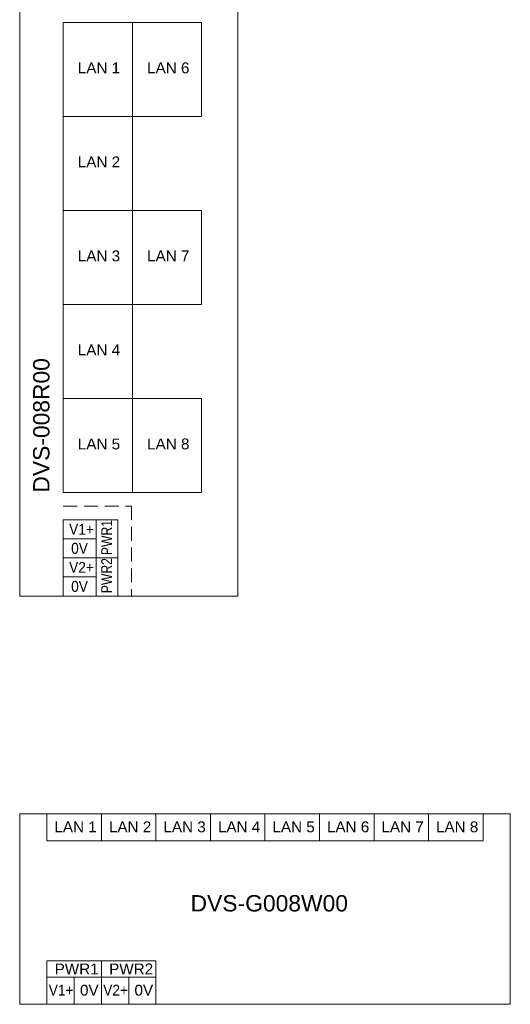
# Model space of a CAD drawing. Header units: millimetres. Extents: x 38 to 345, y 39 to 594.
# Tile 1 of 46: x 38 to 128, y 39 to 220. Entities that reach past the tile are written whole.
import ezdxf

# ---------------------------------------------------------------- set-up
doc = ezdxf.new("R2010")
doc.units = ezdxf.units.MM
doc.linetypes.add('DASHED', pattern=[19.05, 12.7, -6.35])
doc.styles.get("Standard").update_dxf_attribs({"font": 'txt.shx'})

msp = doc.modelspace()

# ---------------------------------------------------------------- linework, layer by layer
at = {"lineweight": 0}
for p, q in [((58.936, 202.016), (58.936, 219.286)), ((58.936, 184.746), (58.936, 202.016)), ((58.936, 167.476), (58.936, 184.746)), ((58.936, 150.206), (58.936, 167.476)), ((58.936, 132.936), (58.936, 150.206)), ((46.271, 127.94), (56.271, 127.94)), ((46.271, 127.94), (46.271, 113.94)), ((52.271, 113.94), (52.271, 127.94)), ((56.271, 113.94), (56.271, 127.94)), ((46.271, 124.44), (52.271, 124.44)), ((46.271, 120.94), (56.271, 120.94)), ((46.271, 117.44), (52.271, 117.44)), ((43.271, 73.936), (43.271, 68.936)), ((53.271, 68.936), (53.271, 73.936)), ((63.271, 68.936), (63.271, 73.936)), ((73.271, 68.936), (73.271, 73.936)), ((83.271, 68.936), (83.271, 73.936)), ((93.271, 68.936), (93.271, 73.936)), ((103.271, 68.936), (103.271, 73.936)), ((113.271, 68.936), (113.271, 73.936)), ((123.271, 68.936), (123.271, 73.936)), ((43.271, 68.936), (123.271, 68.936)), ((43.271, 46.936), (43.271, 38.936)), ((43.271, 46.936), (63.271, 46.936)), ((53.271, 46.936), (53.271, 38.936)), ((63.271, 46.936), (63.271, 38.936)), ((43.271, 43.936), (63.271, 43.936)), ((48.271, 43.936), (48.271, 38.936)), ((58.271, 43.936), (58.271, 38.936))]:
    msp.add_line(p, q, dxfattribs=at)
at = {"linetype": 'DASHED', "lineweight": 0, "ltscale": 0.2}
for p, q in [((46.271, 130.44), (58.771, 130.44)), ((58.771, 130.44), (58.771, 113.94))]:
    msp.add_line(p, q, dxfattribs=at)
at = {"lineweight": 0}
for points in [[(38.271, 228.936), (78.271, 228.936), (78.271, 113.936), (38.271, 113.936)], [(46.221, 219.286), (71.651, 219.286), (71.651, 202.016), (46.221, 202.016)], [(46.221, 184.746), (71.651, 184.746), (71.651, 167.476), (46.221, 167.476)], [(46.221, 150.206), (71.651, 150.206), (71.651, 132.936), (46.221, 132.936)], [(38.271, 73.936), (128.272, 73.936), (128.272, 38.936), (38.271, 38.936)]]:
    msp.add_lwpolyline(points, close=True, dxfattribs=at)
for points in [[(58.936, 184.746), (46.221, 184.746), (46.221, 202.016), (58.936, 202.016)], [(58.936, 150.206), (46.221, 150.206), (46.221, 167.476), (58.936, 167.476)]]:
    msp.add_lwpolyline(points, dxfattribs=at)

# ---------------------------------------------------------------- texts
at = {"lineweight": 0, "attachment_point": 1}
for s, insert, char_height, width in [('{\\fArial|b0|i0|c0|p34;LAN 1}', (48.93, 211.948), 2, 8.29871), ('{\\fArial|b0|i0|c0|p34;LAN 6}', (61.645, 211.948), 2, 8.29871), ('{\\fArial|b0|i0|c0|p34;LAN 2}', (48.93, 194.678), 2, 8.29871), ('{\\fArial|b0|i0|c0|p34;LAN 3}', (48.93, 177.408), 2, 8.29871), ('{\\fArial|b0|i0|c0|p34;LAN 7}', (61.645, 177.408), 2, 8.29871), ('{\\fArial|b0|i0|c0|p34;LAN 4}', (48.93, 160.138), 2, 8.29871), ('{\\fArial|b0|i0|c0|p34;LAN 8}', (61.645, 142.868), 2, 8.29871), ('{\\fArial|b0|i0|c0|p34;LAN 5}', (48.93, 142.868), 2, 8.29871), ('{\\fArial|b0|i0|c0|p34;\\W0.9;V1+}', (47.335, 127.198), 2, 4.21548), ('{\\fArial|b0|i0|c0|p34;\\W0.9;0V}', (47.707, 123.698), 2, 4.21548), ('{\\fArial|b0|i0|c0|p34;\\W0.9;V2+}', (47.335, 120.198), 2, 4.21548), ('{\\fArial|b0|i0|c0|p34;\\W0.9;0V}', (47.707, 116.698), 2, 4.21548), ('{\\fArial|b0|i0|c0|p34;LAN 1}', (44.637, 72.528), 2, 7.92184), ('{\\fArial|b0|i0|c0|p34;LAN 2}', (54.637, 72.528), 2, 7.92184), ('{\\fArial|b0|i0|c0|p34;LAN 3}', (64.637, 72.528), 2, 7.92184), ('{\\fArial|b0|i0|c0|p34;LAN 4}', (74.637, 72.528), 2, 7.92184), ('{\\fArial|b0|i0|c0|p34;LAN 5}', (84.637, 72.528), 2, 7.92184), ('{\\fArial|b0|i0|c0|p34;LAN 6}', (94.637, 72.528), 2, 7.92184), ('{\\fArial|b0|i0|c0|p34;LAN 7}', (104.637, 72.528), 2, 7.92184), ('{\\fArial|b0|i0|c0|p34;LAN 8}', (114.637, 72.528), 2, 7.92184), ('{\\fArial|b0|i0|c0|p34;DVS-G008W00}', (69.617, 58.993), 3, 30.67152), ('{\\fArial|b0|i0|c0|p34;PWR1}', (44.683, 46.431), 2, 3.03413), ('{\\fArial|b0|i0|c0|p34;PWR2}', (54.683, 46.431), 2, 3.03413), ('{\\fArial|b0|i0|c0|p34;\\W0.9;V1+}', (43.593, 42.528), 2, 3.03413), ('{\\fArial|b0|i0|c0|p34;0V}', (49.33, 42.528), 2, 3.03413), ('{\\fArial|b0|i0|c0|p34;\\W0.9;V2+}', (53.593, 42.528), 2, 3.03413), ('{\\fArial|b0|i0|c0|p34;0V}', (59.33, 42.528), 2, 3.03413)]:
    msp.add_mtext(s, dxfattribs=dict(at, insert=insert, char_height=char_height, width=width))
at = {"lineweight": 0, "rotation": 90}
for s, insert, char_height, width, attachment_point in [('{\\fArial|b0|i0|c0|p34;DVS-008R00}', (43.771, 132.936), 3, 16.58668, 7), ('{\\fArial|b0|i0|c0|p34;\\W0.8;PWR1}', (53.223, 121.446), 2, 4.51767, 1), ('{\\fArial|b0|i0|c0|p34;\\W0.8;PWR2}', (53.223, 114.446), 2, 4.51767, 1)]:
    msp.add_mtext(s, dxfattribs=dict(at, insert=insert, char_height=char_height, width=width, attachment_point=attachment_point))

doc.saveas('drawing.dxf')
